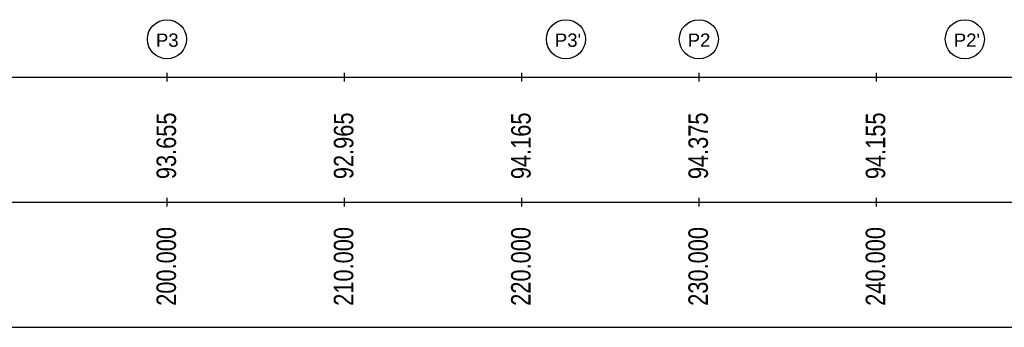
# Model space of a CAD drawing. Header units: inches. Extents: x 4599583 to 28059683, y 2538860 to 28133222499.
# Tile 24 of 89: x 4797878 to 4853412, y 28132996166 to 28133013512. Entities that reach past the tile are written whole.
import ezdxf
from ezdxf.enums import TextEntityAlignment as Align

# ---------------------------------------------------------------- set-up
doc = ezdxf.new("R2010")
doc.units = ezdxf.units.IN
doc.header["$MEASUREMENT"] = 0
doc.layers.add('CHNGE', color=31, linetype='Continuous')
doc.layers.add('text', color=7, linetype='Continuous')
doc.styles.add('ROMANS', font='arial.ttf')

msp = doc.modelspace()

# ---------------------------------------------------------------- linework, layer by layer
for p, q in [((4600293.869, 28133010272.508), (4917052.869, 28133010272.508)), ((4600293.869, 28133003219.041), (4917052.869, 28133003219.041)), ((4600293.869, 28132996165.574), (4917052.869, 28132996165.574))]:
    msp.add_line(p, q)
at = {"linetype": 'Continuous'}
for p, q in [((4806184.369, 28133010522.508), (4806184.369, 28133010022.508)), ((4816184.369, 28133010522.508), (4816184.369, 28133010022.508)), ((4826184.369, 28133010522.508), (4826184.369, 28133010022.508)), ((4836184.369, 28133010522.508), (4836184.369, 28133010022.508)), ((4846184.369, 28133010522.508), (4846184.369, 28133010022.508)), ((4806184.369, 28133003469.041), (4806184.369, 28133002969.041)), ((4816184.369, 28133003469.041), (4816184.369, 28133002969.041)), ((4826184.369, 28133003469.041), (4826184.369, 28133002969.041)), ((4836184.369, 28133003469.041), (4836184.369, 28133002969.041)), ((4846184.369, 28133003469.041), (4846184.369, 28133002969.041))]:
    msp.add_line(p, q, dxfattribs=at)
for centre in [(4806184.369, 28133012410.268), (4828684.369, 28133012410.268), (4836184.369, 28133012410.268), (4851184.369, 28133012410.268)]:
    msp.add_circle(centre, 1101.806)

# ---------------------------------------------------------------- texts
at = {"layer": 'CHNGE', "color": 50, "style": 'ROMANS', "width": 0.8}
for s, p in [('93.655', (4806696.387, 28133004519.883)), ('92.965', (4816696.387, 28133004519.883)), ('94.165', (4826696.387, 28133004519.883)), ('94.375', (4836696.387, 28133004519.883)), ('94.155', (4846696.387, 28133004519.883))]:
    msp.add_text(s, height=1100, rotation=90, dxfattribs=at).set_placement(p)
for s, p in [('200.000', (4807023.162, 28133001821.041)), ('210.000', (4817023.162, 28133001821.041)), ('220.000', (4827023.162, 28133001821.041)), ('230.000', (4837023.162, 28133001821.041)), ('240.000', (4847023.162, 28133001821.041))]:
    msp.add_text(s, height=1100, rotation=90, dxfattribs=at).set_placement(p, align=Align.BOTTOM_RIGHT)
at = {"layer": 'text', "style": 'ROMANS'}
for s, p in [('P3', (4805561.839, 28133011982.702)), ("P3'", (4828061.839, 28133011982.702)), ('P2', (4835551.839, 28133011982.702)), ("P2'", (4850561.839, 28133011982.702))]:
    msp.add_text(s, height=750, dxfattribs=at).set_placement(p)

doc.saveas('drawing.dxf')
